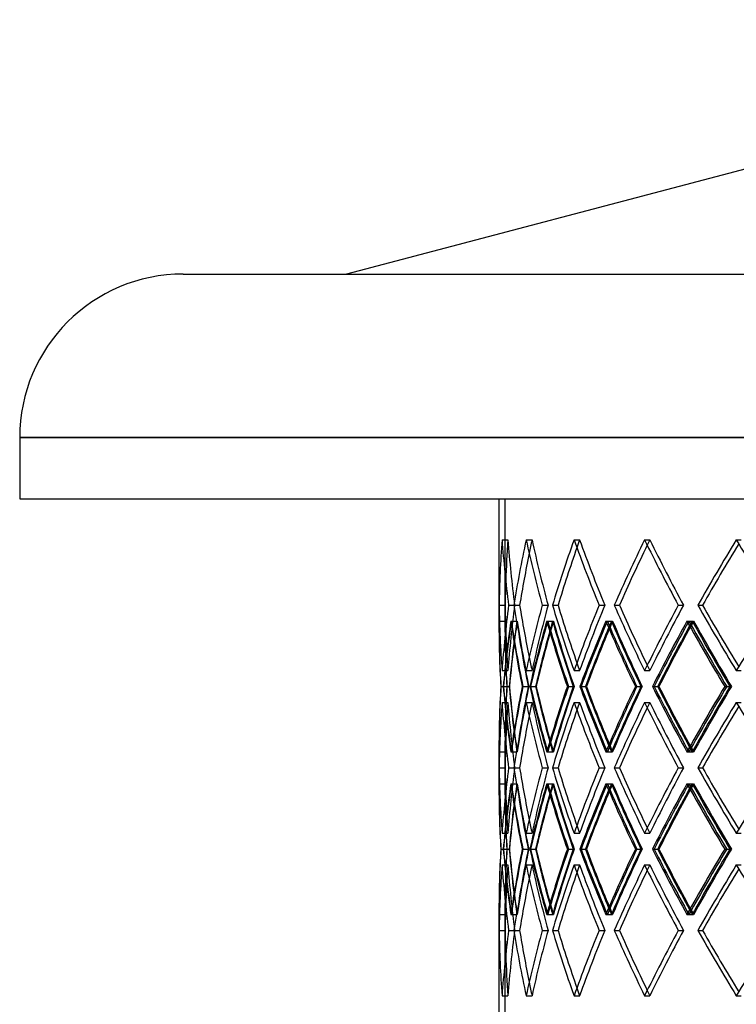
# Model space of a CAD drawing. Header units: millimetres. Extents: x -675 to 675, y -366 to 366.
# Tile 2 of 7: x -675 to -376, y -45 to 366. Entities that reach past the tile are written whole.
import ezdxf

# ---------------------------------------------------------------- set-up
doc = ezdxf.new("R2010")
doc.units = ezdxf.units.MM
doc.layers.add('HIDDEN', color=7, linetype='Continuous')
doc.layers.add('THICK', color=7, linetype='Continuous')

msp = doc.modelspace()

# ---------------------------------------------------------------- linework, layer by layer
at = {"layer": 'HIDDEN'}
for p, q in [((0, 191.62), (-675, 191.62)), ((-472.5, 166), (0, 166)), ((-472.5, 166), (-472.5, 114.36)), ((-473.73, 148.86), (-471.24, 148.86)), ((-473.73, 148.86), (-471.24, 148.86)), ((-463.64, 148.86), (-461.2, 148.86)), ((-463.64, 148.86), (-461.2, 148.86)), ((-443.66, 148.86), (-441.32, 148.86)), ((-443.66, 148.86), (-441.32, 148.86)), ((-414.22, 148.86), (-412.04, 148.86)), ((-414.22, 148.86), (-412.04, 148.86)), ((-375.96, 148.86), (-373.98, 148.86)), ((-375.96, 148.86), (-373.98, 148.86)), ((-474.94, 121.57), (-472.45, 121.57)), ((-470.96, 121.57), (-468.46, 121.57)), ((-470.96, 121.57), (-468.46, 121.57)), ((-468.81, 121.57), (-466.36, 121.57)), ((-456.93, 121.57), (-454.49, 121.57)), ((-456.93, 121.57), (-454.49, 121.57)), ((-452.68, 121.57), (-450.34, 121.57)), ((-433.17, 121.57), (-430.83, 121.57)), ((-433.17, 121.57), (-430.83, 121.57)), ((-426.9, 121.57), (-424.72, 121.57)), ((-400.18, 121.57), (-397.99, 121.57)), ((-400.18, 121.57), (-397.99, 121.57)), ((-392.02, 121.57), (-390.04, 121.57)), ((-475, 114.93), (-472.5, 114.93)), ((-470.05, 114.93), (-467.55, 114.93)), ((-469.83, 114.93), (-467.38, 114.93)), ((-455.07, 114.93), (-452.63, 114.93)), ((-454.65, 114.93), (-452.31, 114.93)), ((-430.4, 114.93), (-428.06, 114.93)), ((-429.77, 114.93), (-427.59, 114.93)), ((-396.56, 114.93), (-394.37, 114.93)), ((-395.74, 114.93), (-393.76, 114.93)), ((-473.73, 94.27), (-471.24, 94.27)), ((-473.73, 94.27), (-471.24, 94.27)), ((-463.64, 94.27), (-461.2, 94.27)), ((-463.64, 94.27), (-461.2, 94.27)), ((-443.66, 94.27), (-441.32, 94.27)), ((-443.66, 94.27), (-441.32, 94.27)), ((-414.22, 94.27), (-412.04, 94.27)), ((-414.22, 94.27), (-412.04, 94.27)), ((-375.96, 94.27), (-373.98, 94.27)), ((-375.96, 94.27), (-373.98, 94.27)), ((-474.25, 87.63), (-471.74, 87.63)), ((-474.17, 87.63), (-471.68, 87.63)), ((-473.08, 87.63), (-470.62, 87.63)), ((-465.31, 87.63), (-462.8, 87.63)), ((-465.03, 87.63), (-462.59, 87.63)), ((-461.83, 87.63), (-459.47, 87.63)), ((-446.45, 87.63), (-443.99, 87.63)), ((-445.98, 87.63), (-443.65, 87.63)), ((-440.74, 87.63), (-438.54, 87.63)), ((-418.08, 87.63), (-415.73, 87.63)), ((-417.43, 87.63), (-415.25, 87.63)), ((-410.25, 87.63), (-408.25, 87.63)), ((-380.8, 87.63), (-378.6, 87.63)), ((-379.98, 87.63), (-378, 87.63)), ((-473.73, 81), (-471.24, 81)), ((-473.73, 81), (-471.24, 81)), ((-463.64, 81), (-461.2, 81)), ((-463.64, 81), (-461.2, 81)), ((-443.66, 81), (-441.32, 81)), ((-443.66, 81), (-441.32, 81)), ((-414.22, 81), (-412.04, 81)), ((-414.22, 81), (-412.04, 81)), ((-375.96, 81), (-373.98, 81)), ((-375.96, 81), (-373.98, 81)), ((-475, 60.34), (-472.5, 60.34)), ((-472.5, 60.9), (-472.5, 46.5)), ((-470.05, 60.34), (-467.55, 60.34)), ((-469.83, 60.34), (-467.38, 60.34)), ((-455.07, 60.34), (-452.63, 60.34)), ((-454.65, 60.34), (-452.31, 60.34)), ((-430.4, 60.34), (-428.06, 60.34)), ((-429.77, 60.34), (-427.59, 60.34)), ((-396.56, 60.34), (-394.37, 60.34)), ((-395.74, 60.34), (-393.76, 60.34)), ((-474.94, 53.7), (-472.45, 53.7)), ((-470.96, 53.7), (-468.46, 53.7)), ((-470.96, 53.7), (-468.46, 53.7)), ((-468.81, 53.7), (-466.36, 53.7)), ((-456.93, 53.7), (-454.49, 53.7)), ((-456.93, 53.7), (-454.49, 53.7)), ((-452.68, 53.7), (-450.34, 53.7)), ((-433.17, 53.7), (-430.83, 53.7)), ((-433.17, 53.7), (-430.83, 53.7)), ((-426.9, 53.7), (-424.72, 53.7)), ((-400.18, 53.7), (-397.99, 53.7)), ((-400.18, 53.7), (-397.99, 53.7)), ((-392.02, 53.7), (-390.04, 53.7)), ((-475, 47.06), (-472.5, 47.06)), ((-470.05, 47.06), (-467.55, 47.06)), ((-469.83, 47.06), (-467.38, 47.06)), ((-455.07, 47.06), (-452.63, 47.06)), ((-454.65, 47.06), (-452.31, 47.06)), ((-430.4, 47.06), (-428.06, 47.06)), ((-429.77, 47.06), (-427.59, 47.06)), ((-396.56, 47.06), (-394.37, 47.06)), ((-395.74, 47.06), (-393.76, 47.06)), ((-473.73, 26.4), (-471.24, 26.4)), ((-473.73, 26.4), (-471.24, 26.4)), ((-463.64, 26.4), (-461.2, 26.4)), ((-463.64, 26.4), (-461.2, 26.4)), ((-443.66, 26.4), (-441.32, 26.4)), ((-443.66, 26.4), (-441.32, 26.4)), ((-414.22, 26.4), (-412.04, 26.4)), ((-414.22, 26.4), (-412.04, 26.4)), ((-375.96, 26.4), (-373.98, 26.4)), ((-375.96, 26.4), (-373.98, 26.4)), ((-474.25, 19.77), (-471.74, 19.77)), ((-474.17, 19.77), (-471.68, 19.77)), ((-473.08, 19.77), (-470.62, 19.77)), ((-465.31, 19.77), (-462.8, 19.77)), ((-465.03, 19.77), (-462.59, 19.77)), ((-461.83, 19.77), (-459.47, 19.77)), ((-446.45, 19.77), (-443.99, 19.77)), ((-445.98, 19.77), (-443.65, 19.77)), ((-440.74, 19.77), (-438.54, 19.77)), ((-418.08, 19.77), (-415.73, 19.77)), ((-417.43, 19.77), (-415.25, 19.77)), ((-410.25, 19.77), (-408.25, 19.77)), ((-380.8, 19.77), (-378.6, 19.77)), ((-379.98, 19.77), (-378, 19.77)), ((-473.73, 13.13), (-471.24, 13.13)), ((-473.73, 13.13), (-471.24, 13.13)), ((-463.64, 13.13), (-461.2, 13.13)), ((-463.64, 13.13), (-461.2, 13.13)), ((-443.66, 13.13), (-441.32, 13.13)), ((-443.66, 13.13), (-441.32, 13.13)), ((-414.22, 13.13), (-412.04, 13.13)), ((-414.22, 13.13), (-412.04, 13.13)), ((-375.96, 13.13), (-373.98, 13.13)), ((-375.96, 13.13), (-373.98, 13.13)), ((-475, -7.53), (-472.5, -7.53)), ((-472.5, -6.96), (-472.5, -48.6)), ((-470.05, -7.53), (-467.55, -7.53)), ((-469.83, -7.53), (-467.38, -7.53)), ((-455.07, -7.53), (-452.63, -7.53)), ((-454.65, -7.53), (-452.31, -7.53)), ((-430.4, -7.53), (-428.06, -7.53)), ((-429.77, -7.53), (-427.59, -7.53)), ((-396.56, -7.53), (-394.37, -7.53)), ((-395.74, -7.53), (-393.76, -7.53)), ((-474.94, -14.17), (-472.45, -14.17)), ((-470.96, -14.17), (-468.46, -14.17)), ((-470.96, -14.17), (-468.46, -14.17)), ((-468.81, -14.17), (-466.36, -14.17)), ((-456.93, -14.17), (-454.49, -14.17)), ((-456.93, -14.17), (-454.49, -14.17)), ((-452.68, -14.17), (-450.34, -14.17)), ((-433.17, -14.17), (-430.83, -14.17)), ((-433.17, -14.17), (-430.83, -14.17)), ((-426.9, -14.17), (-424.72, -14.17)), ((-400.18, -14.17), (-397.99, -14.17)), ((-400.18, -14.17), (-397.99, -14.17)), ((-392.02, -14.17), (-390.04, -14.17)), ((-473.73, -41.46), (-471.24, -41.46)), ((-473.73, -41.46), (-471.24, -41.46)), ((-463.64, -41.46), (-461.2, -41.46)), ((-463.64, -41.46), (-461.2, -41.46)), ((-443.66, -41.46), (-441.32, -41.46)), ((-443.66, -41.46), (-441.32, -41.46)), ((-414.22, -41.46), (-412.04, -41.46)), ((-414.22, -41.46), (-412.04, -41.46)), ((-375.96, -41.46), (-373.98, -41.46)), ((-375.96, -41.46), (-373.98, -41.46))]:
    msp.add_line(p, q, dxfattribs=at)
for centre, major_axis, ratio, start_param, end_param in [((0, 148.86), (347.92, 347.92), 0.929484, 2.319664, 2.377166), ((0, 148.86), (-346.09, -346.09), 0.929484, -0.821928, -0.785751), ((0, 148.86), (-346.09, 346.09), 0.929484, 0.821928, 0.879734), ((0, 148.86), (346.09, -346.09), 0.929484, -2.319664, -2.261858), ((0, 148.86), (370.6, 370.6), 0.801751, 2.246604, 2.304106), ((0, 148.86), (-368.65, -368.65), 0.801751, -0.894989, -0.883111), ((0, 148.86), (-368.65, 368.65), 0.801751, 0.894989, 0.952795), ((0, 148.86), (368.65, -368.65), 0.801751, -2.246604, -2.188798), ((0, 148.86), (391.3, 391.3), 0.688178, 2.173544, 2.231045), ((0, 148.86), (-389.24, -389.24), 0.688178, -0.968049, -0.961132), ((0, 148.86), (-389.24, 389.24), 0.688178, 0.968049, 1.025855), ((0, 148.86), (389.24, -389.24), 0.688178, -2.173544, -2.115738), ((0, 148.86), (409.91, 409.91), 0.585497, 2.100483, 2.157985), ((0, 148.86), (-407.75, -407.75), 0.585497, -1.041109, -1.036395), ((0, 148.86), (-407.75, 407.75), 0.585497, 1.041109, 1.098915), ((0, 148.86), (407.75, -407.75), 0.585497, -2.100483, -2.042677), ((0, 148.86), (426.33, 426.33), 0.491255, 2.027423, 2.084925), ((0, 94.27), (347.92, -347.92), 0.929484, -2.377166, -2.319664), ((0, 94.27), (-346.09, -346.09), 0.929484, -0.879734, -0.821928), ((0, 94.27), (346.09, 346.09), 0.929484, 2.261858, 2.319664), ((0, 94.27), (370.6, -370.6), 0.801751, -2.304106, -2.246604), ((0, 94.27), (-368.65, -368.65), 0.801751, -0.952795, -0.894989), ((0, 94.27), (368.65, 368.65), 0.801751, 2.188798, 2.246604), ((0, 94.27), (391.3, -391.3), 0.688178, -2.231045, -2.173544), ((0, 94.27), (-389.24, -389.24), 0.688178, -1.025855, -0.968049), ((0, 94.27), (389.24, 389.24), 0.688178, 2.115738, 2.173544), ((0, 94.27), (409.91, -409.91), 0.585497, -2.157985, -2.100483), ((0, 94.27), (-407.75, -407.75), 0.585497, -1.098915, -1.041109), ((0, 94.27), (407.75, 407.75), 0.585497, 2.042677, 2.100483), ((0, 94.27), (426.33, -426.33), 0.491255, -2.084925, -2.027423), ((0, 81), (347.92, -347.92), 0.929484, -2.391164, -2.333633), ((0, 148.86), (347.92, 347.92), 0.929484, 2.391164, 2.392725), ((0, 148.86), (370.6, 370.6), 0.801751, 2.318104, 2.375872), ((0, 81), (346.09, -346.09), 0.929484, -2.391543, -2.333707), ((0, 148.86), (346.09, 346.09), 0.929484, 2.391543, 2.392725), ((0, 148.86), (346.09, 346.09), 0.929484, 2.392725, 2.44962), ((0, 94.27), (-346.09, 346.09), 0.929484, 0.785751, 0.821928), ((0, 81), (370.6, -370.6), 0.801751, -2.318104, -2.260573), ((0, 81), (-346.09, -346.09), 0.929484, -0.893807, -0.875477), ((0, 148.86), (368.65, 368.65), 0.801751, 2.318483, 2.337862), ((0, 148.86), (-346.09, 346.09), 0.929484, 0.893807, 0.951884), ((0, 81), (368.65, -368.65), 0.801751, -2.318483, -2.260647), ((0, 148.86), (391.3, 391.3), 0.688178, 2.245043, 2.302812), ((0, 81), (391.3, -391.3), 0.688178, -2.245043, -2.187513), ((0, 81), (-368.65, -368.65), 0.801751, -0.966867, -0.957842), ((0, 148.86), (389.24, 389.24), 0.688178, 2.245422, 2.255597), ((0, 148.86), (-368.65, 368.65), 0.801751, 0.966867, 1.024945), ((0, 81), (389.24, -389.24), 0.688178, -2.245422, -2.187587), ((0, 148.86), (409.91, 409.91), 0.585497, 2.171983, 2.229752), ((0, 81), (409.91, -409.91), 0.585497, -2.171983, -2.114453), ((0, 81), (-389.24, -389.24), 0.688178, -1.039927, -1.034075), ((0, 148.86), (407.75, 407.75), 0.585497, 2.172362, 2.179383), ((0, 148.86), (-389.24, 389.24), 0.688178, 1.039927, 1.098005), ((0, 81), (407.75, -407.75), 0.585497, -2.172362, -2.114527), ((0, 148.86), (426.33, 426.33), 0.491255, 2.098923, 2.156691), ((0, 81), (426.33, -426.33), 0.491255, -2.098923, -2.041392), ((0, 81), (-407.75, -407.75), 0.585497, -1.112988, -1.108788), ((0, 148.86), (424.09, 424.09), 0.491255, 2.099302, 2.104677), ((0, 148.86), (-407.75, 407.75), 0.585497, 1.112988, 1.171065), ((0, 81), (424.09, -424.09), 0.491255, -2.099302, -2.041466), ((0, 94.27), (-368.65, 368.65), 0.801751, 0.883111, 0.894989), ((0, 94.27), (-389.24, 389.24), 0.688178, 0.961132, 0.968049), ((0, 94.27), (-407.75, 407.75), 0.585497, 1.036395, 1.041109), ((0, 94.27), (347.92, 347.92), 0.929484, 2.333633, 2.391164), ((0, 26.4), (370.6, -370.6), 0.801751, -2.375872, -2.318104), ((0, 94.27), (346.09, 346.09), 0.929484, 2.333707, 2.391543), ((0, 26.4), (346.09, -346.09), 0.929484, -2.44962, -2.392725), ((0, 94.27), (370.6, 370.6), 0.801751, 2.260573, 2.318104), ((0, 26.4), (-346.09, -346.09), 0.929484, -0.951884, -0.893807), ((0, 94.27), (368.65, 368.65), 0.801751, 2.260647, 2.318483), ((0, 26.4), (391.3, -391.3), 0.688178, -2.302812, -2.245043), ((0, 94.27), (391.3, 391.3), 0.688178, 2.187513, 2.245043), ((0, 26.4), (-368.65, -368.65), 0.801751, -1.024945, -0.966867), ((0, 94.27), (389.24, 389.24), 0.688178, 2.187587, 2.245422), ((0, 26.4), (409.91, -409.91), 0.585497, -2.229752, -2.171983), ((0, 94.27), (409.91, 409.91), 0.585497, 2.114453, 2.171983), ((0, 26.4), (-389.24, -389.24), 0.688178, -1.098005, -1.039927), ((0, 94.27), (407.75, 407.75), 0.585497, 2.114527, 2.172362), ((0, 26.4), (426.33, -426.33), 0.491255, -2.156691, -2.098923), ((0, 94.27), (426.33, 426.33), 0.491255, 2.041392, 2.098923), ((0, 26.4), (-407.75, -407.75), 0.585497, -1.171065, -1.112988), ((0, 94.27), (424.09, 424.09), 0.491255, 2.041466, 2.099302), ((0, 81), (347.92, 347.92), 0.929484, 2.319664, 2.377166), ((0, 81), (-346.09, -346.09), 0.929484, -0.821928, -0.785751), ((0, 81), (-346.09, 346.09), 0.929484, 0.821928, 0.879734), ((0, 81), (346.09, -346.09), 0.929484, -2.319664, -2.261858), ((0, 81), (370.6, 370.6), 0.801751, 2.246604, 2.304106), ((0, 81), (-368.65, -368.65), 0.801751, -0.894989, -0.883111), ((0, 81), (-368.65, 368.65), 0.801751, 0.894989, 0.952795), ((0, 81), (368.65, -368.65), 0.801751, -2.246604, -2.188798), ((0, 81), (391.3, 391.3), 0.688178, 2.173544, 2.231045), ((0, 81), (-389.24, -389.24), 0.688178, -0.968049, -0.961132), ((0, 81), (-389.24, 389.24), 0.688178, 0.968049, 1.025855), ((0, 81), (389.24, -389.24), 0.688178, -2.173544, -2.115738), ((0, 81), (409.91, 409.91), 0.585497, 2.100483, 2.157985), ((0, 81), (-407.75, -407.75), 0.585497, -1.041109, -1.036395), ((0, 81), (-407.75, 407.75), 0.585497, 1.041109, 1.098915), ((0, 81), (407.75, -407.75), 0.585497, -2.100483, -2.042677), ((0, 81), (426.33, 426.33), 0.491255, 2.027423, 2.084925), ((0, 94.27), (-346.09, 346.09), 0.929484, 0.875477, 0.893807), ((0, 26.4), (368.65, -368.65), 0.801751, -2.337862, -2.318483), ((0, 94.27), (-368.65, 368.65), 0.801751, 0.957842, 0.966867), ((0, 26.4), (389.24, -389.24), 0.688178, -2.255597, -2.245422), ((0, 94.27), (-389.24, 389.24), 0.688178, 1.034075, 1.039927), ((0, 26.4), (407.75, -407.75), 0.585497, -2.179383, -2.172362), ((0, 94.27), (-407.75, 407.75), 0.585497, 1.108788, 1.112988), ((0, 26.4), (424.09, -424.09), 0.491255, -2.104677, -2.099302), ((0, 26.4), (347.92, -347.92), 0.929484, -2.392725, -2.391164), ((0, 26.4), (346.09, -346.09), 0.929484, -2.392725, -2.391543), ((0, 26.4), (347.92, -347.92), 0.929484, -2.377166, -2.319664), ((0, 26.4), (-346.09, -346.09), 0.929484, -0.879734, -0.821928), ((0, 26.4), (346.09, 346.09), 0.929484, 2.261858, 2.319664), ((0, 26.4), (370.6, -370.6), 0.801751, -2.304106, -2.246604), ((0, 26.4), (-368.65, -368.65), 0.801751, -0.952795, -0.894989), ((0, 26.4), (368.65, 368.65), 0.801751, 2.188798, 2.246604), ((0, 26.4), (391.3, -391.3), 0.688178, -2.231045, -2.173544), ((0, 26.4), (-389.24, -389.24), 0.688178, -1.025855, -0.968049), ((0, 26.4), (389.24, 389.24), 0.688178, 2.115738, 2.173544), ((0, 26.4), (409.91, -409.91), 0.585497, -2.157985, -2.100483), ((0, 26.4), (-407.75, -407.75), 0.585497, -1.098915, -1.041109), ((0, 26.4), (407.75, 407.75), 0.585497, 2.042677, 2.100483), ((0, 26.4), (426.33, -426.33), 0.491255, -2.084925, -2.027423), ((0, 13.13), (347.92, -347.92), 0.929484, -2.391164, -2.333633), ((0, 81), (347.92, 347.92), 0.929484, 2.391164, 2.392725), ((0, 81), (370.6, 370.6), 0.801751, 2.318104, 2.375872), ((0, 13.13), (346.09, -346.09), 0.929484, -2.391543, -2.333707), ((0, 81), (346.09, 346.09), 0.929484, 2.391543, 2.392725), ((0, 81), (346.09, 346.09), 0.929484, 2.392725, 2.44962), ((0, 13.13), (370.6, -370.6), 0.801751, -2.318104, -2.260573), ((0, 13.13), (-346.09, -346.09), 0.929484, -0.893807, -0.875477), ((0, 81), (368.65, 368.65), 0.801751, 2.318483, 2.337862), ((0, 81), (-346.09, 346.09), 0.929484, 0.893807, 0.951884), ((0, 13.13), (368.65, -368.65), 0.801751, -2.318483, -2.260647), ((0, 81), (391.3, 391.3), 0.688178, 2.245043, 2.302812), ((0, 13.13), (391.3, -391.3), 0.688178, -2.245043, -2.187513), ((0, 13.13), (-368.65, -368.65), 0.801751, -0.966867, -0.957842), ((0, 81), (389.24, 389.24), 0.688178, 2.245422, 2.255597), ((0, 81), (-368.65, 368.65), 0.801751, 0.966867, 1.024945), ((0, 13.13), (389.24, -389.24), 0.688178, -2.245422, -2.187587), ((0, 81), (409.91, 409.91), 0.585497, 2.171983, 2.229752), ((0, 13.13), (409.91, -409.91), 0.585497, -2.171983, -2.114453), ((0, 13.13), (-389.24, -389.24), 0.688178, -1.039927, -1.034075), ((0, 81), (407.75, 407.75), 0.585497, 2.172362, 2.179383), ((0, 81), (-389.24, 389.24), 0.688178, 1.039927, 1.098005), ((0, 13.13), (407.75, -407.75), 0.585497, -2.172362, -2.114527), ((0, 81), (426.33, 426.33), 0.491255, 2.098923, 2.156691), ((0, 13.13), (426.33, -426.33), 0.491255, -2.098923, -2.041392), ((0, 13.13), (-407.75, -407.75), 0.585497, -1.112988, -1.108788), ((0, 81), (424.09, 424.09), 0.491255, 2.099302, 2.104677), ((0, 81), (-407.75, 407.75), 0.585497, 1.112988, 1.171065), ((0, 13.13), (424.09, -424.09), 0.491255, -2.099302, -2.041466), ((0, 26.4), (-346.09, 346.09), 0.929484, 0.785751, 0.821928), ((0, 26.4), (-368.65, 368.65), 0.801751, 0.883111, 0.894989), ((0, 26.4), (-389.24, 389.24), 0.688178, 0.961132, 0.968049), ((0, 26.4), (-407.75, 407.75), 0.585497, 1.036395, 1.041109), ((0, 26.4), (347.92, 347.92), 0.929484, 2.333633, 2.391164), ((0, -41.46), (370.6, -370.6), 0.801751, -2.375872, -2.318104), ((0, 26.4), (346.09, 346.09), 0.929484, 2.333707, 2.391543), ((0, -41.46), (346.09, -346.09), 0.929484, -2.44962, -2.392725), ((0, 26.4), (370.6, 370.6), 0.801751, 2.260573, 2.318104), ((0, -41.46), (-346.09, -346.09), 0.929484, -0.951884, -0.893807), ((0, 26.4), (368.65, 368.65), 0.801751, 2.260647, 2.318483), ((0, -41.46), (391.3, -391.3), 0.688178, -2.302812, -2.245043), ((0, 26.4), (391.3, 391.3), 0.688178, 2.187513, 2.245043), ((0, -41.46), (-368.65, -368.65), 0.801751, -1.024945, -0.966867), ((0, 26.4), (389.24, 389.24), 0.688178, 2.187587, 2.245422), ((0, -41.46), (409.91, -409.91), 0.585497, -2.229752, -2.171983), ((0, 26.4), (409.91, 409.91), 0.585497, 2.114453, 2.171983), ((0, -41.46), (-389.24, -389.24), 0.688178, -1.098005, -1.039927), ((0, 26.4), (407.75, 407.75), 0.585497, 2.114527, 2.172362), ((0, -41.46), (426.33, -426.33), 0.491255, -2.156691, -2.098923), ((0, 26.4), (426.33, 426.33), 0.491255, 2.041392, 2.098923), ((0, -41.46), (-407.75, -407.75), 0.585497, -1.171065, -1.112988), ((0, 26.4), (424.09, 424.09), 0.491255, 2.041466, 2.099302), ((0, 13.13), (347.92, 347.92), 0.929484, 2.319664, 2.377166), ((0, 13.13), (-346.09, -346.09), 0.929484, -0.821928, -0.785751), ((0, 13.13), (-346.09, 346.09), 0.929484, 0.821928, 0.879734), ((0, 13.13), (346.09, -346.09), 0.929484, -2.319664, -2.261858), ((0, 13.13), (370.6, 370.6), 0.801751, 2.246604, 2.304106), ((0, 13.13), (-368.65, -368.65), 0.801751, -0.894989, -0.883111), ((0, 13.13), (-368.65, 368.65), 0.801751, 0.894989, 0.952795), ((0, 13.13), (368.65, -368.65), 0.801751, -2.246604, -2.188798), ((0, 13.13), (391.3, 391.3), 0.688178, 2.173544, 2.231045), ((0, 13.13), (-389.24, -389.24), 0.688178, -0.968049, -0.961132), ((0, 13.13), (-389.24, 389.24), 0.688178, 0.968049, 1.025855), ((0, 13.13), (389.24, -389.24), 0.688178, -2.173544, -2.115738), ((0, 13.13), (409.91, 409.91), 0.585497, 2.100483, 2.157985), ((0, 13.13), (-407.75, -407.75), 0.585497, -1.041109, -1.036395), ((0, 13.13), (-407.75, 407.75), 0.585497, 1.041109, 1.098915), ((0, 13.13), (407.75, -407.75), 0.585497, -2.100483, -2.042677), ((0, 13.13), (426.33, 426.33), 0.491255, 2.027423, 2.084925), ((0, 26.4), (-346.09, 346.09), 0.929484, 0.875477, 0.893807), ((0, -41.46), (368.65, -368.65), 0.801751, -2.337862, -2.318483), ((0, 26.4), (-368.65, 368.65), 0.801751, 0.957842, 0.966867), ((0, -41.46), (389.24, -389.24), 0.688178, -2.255597, -2.245422), ((0, -41.46), (347.92, -347.92), 0.929484, -2.392725, -2.391164), ((0, -41.46), (346.09, -346.09), 0.929484, -2.392725, -2.391543), ((0, 26.4), (-389.24, 389.24), 0.688178, 1.034075, 1.039927), ((0, -41.46), (407.75, -407.75), 0.585497, -2.179383, -2.172362), ((0, 26.4), (-407.75, 407.75), 0.585497, 1.108788, 1.112988), ((0, -41.46), (424.09, -424.09), 0.491255, -2.104677, -2.099302), ((0, -41.46), (347.92, -347.92), 0.929484, -2.377166, -2.319664), ((0, -41.46), (-346.09, -346.09), 0.929484, -0.879734, -0.821928), ((0, -41.46), (346.09, 346.09), 0.929484, 2.261858, 2.319664), ((0, -41.46), (370.6, -370.6), 0.801751, -2.304106, -2.246604), ((0, -41.46), (-368.65, -368.65), 0.801751, -0.952795, -0.894989), ((0, -41.46), (368.65, 368.65), 0.801751, 2.188798, 2.246604), ((0, -41.46), (391.3, -391.3), 0.688178, -2.231045, -2.173544), ((0, -41.46), (-389.24, -389.24), 0.688178, -1.025855, -0.968049), ((0, -41.46), (389.24, 389.24), 0.688178, 2.115738, 2.173544), ((0, -41.46), (409.91, -409.91), 0.585497, -2.157985, -2.100483), ((0, -41.46), (-407.75, -407.75), 0.585497, -1.098915, -1.041109), ((0, -41.46), (407.75, 407.75), 0.585497, 2.042677, 2.100483), ((0, -41.46), (426.33, -426.33), 0.491255, -2.084925, -2.027423), ((0, -41.46), (-346.09, 346.09), 0.929484, 0.785751, 0.821928), ((0, -41.46), (-368.65, 368.65), 0.801751, 0.883111, 0.894989), ((0, -41.46), (-389.24, 389.24), 0.688178, 0.961132, 0.968049), ((0, -41.46), (-407.75, 407.75), 0.585497, 1.036395, 1.041109)]:
    msp.add_ellipse(centre, major_axis=major_axis, ratio=ratio, start_param=start_param, end_param=end_param, dxfattribs=at)
at = {"layer": 'THICK'}
for p, q in [((-135, 366), (-538.6, 259.82)), ((-606.8, 259.82), (606.8, 259.82)), ((-675, 191.62), (0, 191.62)), ((-675, 191.62), (-675, 166)), ((-675, 166), (0, 166)), ((-475, 166), (-475, 114.18)), ((-474.94, 121.57), (-472.45, 121.57)), ((-468.81, 121.57), (-466.36, 121.57)), ((-452.68, 121.57), (-450.34, 121.57)), ((-426.9, 121.57), (-424.72, 121.57)), ((-392.02, 121.57), (-390.04, 121.57)), ((-473.2, 87.63), (-470.71, 87.63)), ((-462.15, 87.63), (-459.71, 87.63)), ((-441.24, 87.63), (-438.91, 87.63)), ((-410.94, 87.63), (-408.76, 87.63)), ((-475, 61.09), (-475, 46.31)), ((-474.94, 53.7), (-472.45, 53.7)), ((-468.81, 53.7), (-466.36, 53.7)), ((-452.68, 53.7), (-450.34, 53.7)), ((-426.9, 53.7), (-424.72, 53.7)), ((-392.02, 53.7), (-390.04, 53.7)), ((-473.2, 19.77), (-470.71, 19.77)), ((-462.15, 19.77), (-459.71, 19.77)), ((-441.24, 19.77), (-438.91, 19.77)), ((-410.94, 19.77), (-408.76, 19.77)), ((-475, -6.78), (-475, -53.6)), ((-474.94, -14.17), (-472.45, -14.17)), ((-468.81, -14.17), (-466.36, -14.17)), ((-452.68, -14.17), (-450.34, -14.17)), ((-426.9, -14.17), (-424.72, -14.17)), ((-392.02, -14.17), (-390.04, -14.17))]:
    msp.add_line(p, q, dxfattribs=at)
msp.add_arc((-606.8, 191.62), 68.2, 90, 180, dxfattribs=at)
for centre, major_axis, ratio, start_param, end_param in [((0, 148.86), (-347.92, -347.92), 0.929484, -0.821928, -0.764427), ((0, 148.86), (-347.92, 347.92), 0.929484, 0.821928, 0.87943), ((0, 148.86), (-370.6, -370.6), 0.801751, -0.894989, -0.837487), ((0, 148.86), (-370.6, 370.6), 0.801751, 0.894989, 0.95249), ((0, 148.86), (-391.3, -391.3), 0.688178, -0.968049, -0.910547), ((0, 148.86), (-391.3, 391.3), 0.688178, 0.968049, 1.02555), ((0, 148.86), (-409.91, -409.91), 0.585497, -1.041109, -0.983608), ((0, 148.86), (-409.91, 409.91), 0.585497, 1.041109, 1.098611), ((0, 148.86), (-426.33, -426.33), 0.491255, -1.114169, -1.056668), ((0, 148.86), (-426.33, 426.33), 0.491255, 1.114169, 1.171671), ((0, 148.86), (-389.24, -389.24), 0.688178, -0.961132, -0.910243), ((0, 148.86), (-407.75, -407.75), 0.585497, -1.036395, -0.983303), ((0, 148.86), (-424.09, -424.09), 0.491255, -1.110743, -1.056363), ((0, 148.86), (-368.65, -368.65), 0.801751, -0.883111, -0.837182), ((0, 148.86), (-346.09, -346.09), 0.929484, -0.785751, -0.764122), ((0, 94.27), (-347.92, 347.92), 0.929484, 0.764427, 0.821928), ((0, 94.27), (-347.92, -347.92), 0.929484, -0.87943, -0.821928), ((0, 94.27), (-346.09, 346.09), 0.929484, 0.764122, 0.785751), ((0, 94.27), (-370.6, 370.6), 0.801751, 0.837487, 0.894989), ((0, 94.27), (-368.65, 368.65), 0.801751, 0.837182, 0.883111), ((0, 94.27), (-370.6, -370.6), 0.801751, -0.95249, -0.894989), ((0, 94.27), (-391.3, 391.3), 0.688178, 0.910547, 0.968049), ((0, 94.27), (-389.24, 389.24), 0.688178, 0.910243, 0.961132), ((0, 94.27), (-391.3, -391.3), 0.688178, -1.02555, -0.968049), ((0, 94.27), (-409.91, 409.91), 0.585497, 0.983608, 1.041109), ((0, 94.27), (-407.75, 407.75), 0.585497, 0.983303, 1.036395), ((0, 94.27), (-409.91, -409.91), 0.585497, -1.098611, -1.041109), ((0, 94.27), (-426.33, 426.33), 0.491255, 1.056668, 1.114169), ((0, 94.27), (-424.09, 424.09), 0.491255, 1.056363, 1.110743), ((0, 94.27), (-426.33, -426.33), 0.491255, -1.171671, -1.114169), ((0, 148.86), (347.92, 347.92), 0.929484, 2.392725, 2.448933), ((0, 81), (-347.92, -347.92), 0.929484, -0.893428, -0.835897), ((0, 148.86), (-347.92, 347.92), 0.929484, 0.893428, 0.951197), ((0, 81), (-370.6, -370.6), 0.801751, -0.966488, -0.908958), ((0, 148.86), (-370.6, 370.6), 0.801751, 0.966488, 1.024257), ((0, 81), (-391.3, -391.3), 0.688178, -1.039548, -0.982018), ((0, 81), (-389.24, -389.24), 0.688178, -1.034075, -0.982092), ((0, 148.86), (407.75, 407.75), 0.585497, 2.179383, 2.230439), ((0, 148.86), (-391.3, 391.3), 0.688178, 1.039548, 1.097317), ((0, 81), (-409.91, -409.91), 0.585497, -1.112609, -1.055078), ((0, 81), (-407.75, -407.75), 0.585497, -1.108788, -1.055152), ((0, 148.86), (424.09, 424.09), 0.491255, 2.104677, 2.157379), ((0, 148.86), (-409.91, 409.91), 0.585497, 1.112609, 1.170377), ((0, 81), (-368.65, -368.65), 0.801751, -0.957842, -0.909032), ((0, 148.86), (389.24, 389.24), 0.688178, 2.255597, 2.3035), ((0, 81), (-346.09, -346.09), 0.929484, -0.875477, -0.835971), ((0, 148.86), (368.65, 368.65), 0.801751, 2.337862, 2.37656), ((0, 26.4), (347.92, -347.92), 0.929484, -2.448933, -2.392725), ((0, 94.27), (-347.92, 347.92), 0.929484, 0.835897, 0.893428), ((0, 94.27), (-346.09, 346.09), 0.929484, 0.835971, 0.875477), ((0, 26.4), (368.65, -368.65), 0.801751, -2.37656, -2.337862), ((0, 26.4), (-347.92, -347.92), 0.929484, -0.951197, -0.893428), ((0, 94.27), (-370.6, 370.6), 0.801751, 0.908958, 0.966488), ((0, 94.27), (-368.65, 368.65), 0.801751, 0.909032, 0.957842), ((0, 26.4), (389.24, -389.24), 0.688178, -2.3035, -2.255597), ((0, 26.4), (-370.6, -370.6), 0.801751, -1.024257, -0.966488), ((0, 94.27), (-391.3, 391.3), 0.688178, 0.982018, 1.039548), ((0, 94.27), (-389.24, 389.24), 0.688178, 0.982092, 1.034075), ((0, 26.4), (407.75, -407.75), 0.585497, -2.230439, -2.179383), ((0, 26.4), (-391.3, -391.3), 0.688178, -1.097317, -1.039548), ((0, 94.27), (-409.91, 409.91), 0.585497, 1.055078, 1.112609), ((0, 94.27), (-407.75, 407.75), 0.585497, 1.055152, 1.108788), ((0, 26.4), (424.09, -424.09), 0.491255, -2.157379, -2.104677), ((0, 26.4), (-409.91, -409.91), 0.585497, -1.170377, -1.112609), ((0, 81), (-347.92, -347.92), 0.929484, -0.821928, -0.764427), ((0, 81), (-347.92, 347.92), 0.929484, 0.821928, 0.87943), ((0, 81), (-370.6, -370.6), 0.801751, -0.894989, -0.837487), ((0, 81), (-370.6, 370.6), 0.801751, 0.894989, 0.95249), ((0, 81), (-391.3, -391.3), 0.688178, -0.968049, -0.910547), ((0, 81), (-391.3, 391.3), 0.688178, 0.968049, 1.02555), ((0, 81), (-409.91, -409.91), 0.585497, -1.041109, -0.983608), ((0, 81), (-407.75, -407.75), 0.585497, -1.036395, -0.983303), ((0, 81), (-409.91, 409.91), 0.585497, 1.041109, 1.098611), ((0, 81), (-426.33, -426.33), 0.491255, -1.114169, -1.056668), ((0, 81), (-424.09, -424.09), 0.491255, -1.110743, -1.056363), ((0, 81), (-426.33, 426.33), 0.491255, 1.114169, 1.171671), ((0, 81), (-368.65, -368.65), 0.801751, -0.883111, -0.837182), ((0, 81), (-389.24, -389.24), 0.688178, -0.961132, -0.910243), ((0, 81), (-346.09, -346.09), 0.929484, -0.785751, -0.764122), ((0, 26.4), (-347.92, 347.92), 0.929484, 0.764427, 0.821928), ((0, 26.4), (-347.92, -347.92), 0.929484, -0.87943, -0.821928), ((0, 26.4), (-346.09, 346.09), 0.929484, 0.764122, 0.785751), ((0, 26.4), (-370.6, 370.6), 0.801751, 0.837487, 0.894989), ((0, 26.4), (-368.65, 368.65), 0.801751, 0.837182, 0.883111), ((0, 26.4), (-370.6, -370.6), 0.801751, -0.95249, -0.894989), ((0, 26.4), (-391.3, 391.3), 0.688178, 0.910547, 0.968049), ((0, 26.4), (-389.24, 389.24), 0.688178, 0.910243, 0.961132), ((0, 26.4), (-391.3, -391.3), 0.688178, -1.02555, -0.968049), ((0, 26.4), (-409.91, 409.91), 0.585497, 0.983608, 1.041109), ((0, 26.4), (-407.75, 407.75), 0.585497, 0.983303, 1.036395), ((0, 26.4), (-409.91, -409.91), 0.585497, -1.098611, -1.041109), ((0, 26.4), (-426.33, 426.33), 0.491255, 1.056668, 1.114169), ((0, 26.4), (-424.09, 424.09), 0.491255, 1.056363, 1.110743), ((0, 26.4), (-426.33, -426.33), 0.491255, -1.171671, -1.114169), ((0, 81), (347.92, 347.92), 0.929484, 2.392725, 2.448933), ((0, 13.13), (-347.92, -347.92), 0.929484, -0.893428, -0.835897), ((0, 81), (-347.92, 347.92), 0.929484, 0.893428, 0.951197), ((0, 13.13), (-370.6, -370.6), 0.801751, -0.966488, -0.908958), ((0, 81), (-370.6, 370.6), 0.801751, 0.966488, 1.024257), ((0, 13.13), (-391.3, -391.3), 0.688178, -1.039548, -0.982018), ((0, 81), (-391.3, 391.3), 0.688178, 1.039548, 1.097317), ((0, 13.13), (-409.91, -409.91), 0.585497, -1.112609, -1.055078), ((0, 81), (-409.91, 409.91), 0.585497, 1.112609, 1.170377), ((0, 13.13), (-368.65, -368.65), 0.801751, -0.957842, -0.909032), ((0, 81), (389.24, 389.24), 0.688178, 2.255597, 2.3035), ((0, 13.13), (-389.24, -389.24), 0.688178, -1.034075, -0.982092), ((0, 81), (407.75, 407.75), 0.585497, 2.179383, 2.230439), ((0, 13.13), (-407.75, -407.75), 0.585497, -1.108788, -1.055152), ((0, 81), (424.09, 424.09), 0.491255, 2.104677, 2.157379), ((0, 13.13), (-346.09, -346.09), 0.929484, -0.875477, -0.835971), ((0, 81), (368.65, 368.65), 0.801751, 2.337862, 2.37656), ((0, -41.46), (347.92, -347.92), 0.929484, -2.448933, -2.392725), ((0, 26.4), (-347.92, 347.92), 0.929484, 0.835897, 0.893428), ((0, 26.4), (-346.09, 346.09), 0.929484, 0.835971, 0.875477), ((0, -41.46), (368.65, -368.65), 0.801751, -2.37656, -2.337862), ((0, -41.46), (-347.92, -347.92), 0.929484, -0.951197, -0.893428), ((0, 26.4), (-370.6, 370.6), 0.801751, 0.908958, 0.966488), ((0, 26.4), (-368.65, 368.65), 0.801751, 0.909032, 0.957842), ((0, -41.46), (389.24, -389.24), 0.688178, -2.3035, -2.255597), ((0, -41.46), (-370.6, -370.6), 0.801751, -1.024257, -0.966488), ((0, 26.4), (-391.3, 391.3), 0.688178, 0.982018, 1.039548), ((0, 26.4), (-389.24, 389.24), 0.688178, 0.982092, 1.034075), ((0, -41.46), (407.75, -407.75), 0.585497, -2.230439, -2.179383), ((0, -41.46), (-391.3, -391.3), 0.688178, -1.097317, -1.039548), ((0, 26.4), (-409.91, 409.91), 0.585497, 1.055078, 1.112609), ((0, 26.4), (-407.75, 407.75), 0.585497, 1.055152, 1.108788), ((0, -41.46), (424.09, -424.09), 0.491255, -2.157379, -2.104677), ((0, -41.46), (-409.91, -409.91), 0.585497, -1.170377, -1.112609), ((0, 13.13), (-347.92, -347.92), 0.929484, -0.821928, -0.764427), ((0, 13.13), (-347.92, 347.92), 0.929484, 0.821928, 0.87943), ((0, 13.13), (-370.6, -370.6), 0.801751, -0.894989, -0.837487), ((0, 13.13), (-370.6, 370.6), 0.801751, 0.894989, 0.95249), ((0, 13.13), (-391.3, -391.3), 0.688178, -0.968049, -0.910547), ((0, 13.13), (-391.3, 391.3), 0.688178, 0.968049, 1.02555), ((0, 13.13), (-409.91, -409.91), 0.585497, -1.041109, -0.983608), ((0, 13.13), (-409.91, 409.91), 0.585497, 1.041109, 1.098611), ((0, 13.13), (-426.33, -426.33), 0.491255, -1.114169, -1.056668), ((0, 13.13), (-426.33, 426.33), 0.491255, 1.114169, 1.171671), ((0, 13.13), (-389.24, -389.24), 0.688178, -0.961132, -0.910243), ((0, 13.13), (-407.75, -407.75), 0.585497, -1.036395, -0.983303), ((0, 13.13), (-424.09, -424.09), 0.491255, -1.110743, -1.056363), ((0, 13.13), (-368.65, -368.65), 0.801751, -0.883111, -0.837182), ((0, 13.13), (-346.09, -346.09), 0.929484, -0.785751, -0.764122), ((0, -41.46), (-347.92, 347.92), 0.929484, 0.764427, 0.821928), ((0, -41.46), (-347.92, -347.92), 0.929484, -0.87943, -0.821928), ((0, -41.46), (-346.09, 346.09), 0.929484, 0.764122, 0.785751), ((0, -41.46), (-370.6, 370.6), 0.801751, 0.837487, 0.894989), ((0, -41.46), (-368.65, 368.65), 0.801751, 0.837182, 0.883111), ((0, -41.46), (-370.6, -370.6), 0.801751, -0.95249, -0.894989), ((0, -41.46), (-391.3, 391.3), 0.688178, 0.910547, 0.968049), ((0, -41.46), (-389.24, 389.24), 0.688178, 0.910243, 0.961132), ((0, -41.46), (-391.3, -391.3), 0.688178, -1.02555, -0.968049), ((0, -41.46), (-409.91, 409.91), 0.585497, 0.983608, 1.041109), ((0, -41.46), (-407.75, 407.75), 0.585497, 0.983303, 1.036395), ((0, -41.46), (-409.91, -409.91), 0.585497, -1.098611, -1.041109), ((0, -41.46), (-426.33, 426.33), 0.491255, 1.056668, 1.114169), ((0, -41.46), (-424.09, 424.09), 0.491255, 1.056363, 1.110743), ((0, -41.46), (-426.33, -426.33), 0.491255, -1.171671, -1.114169)]:
    msp.add_ellipse(centre, major_axis=major_axis, ratio=ratio, start_param=start_param, end_param=end_param, dxfattribs=at)

doc.saveas('drawing.dxf')
